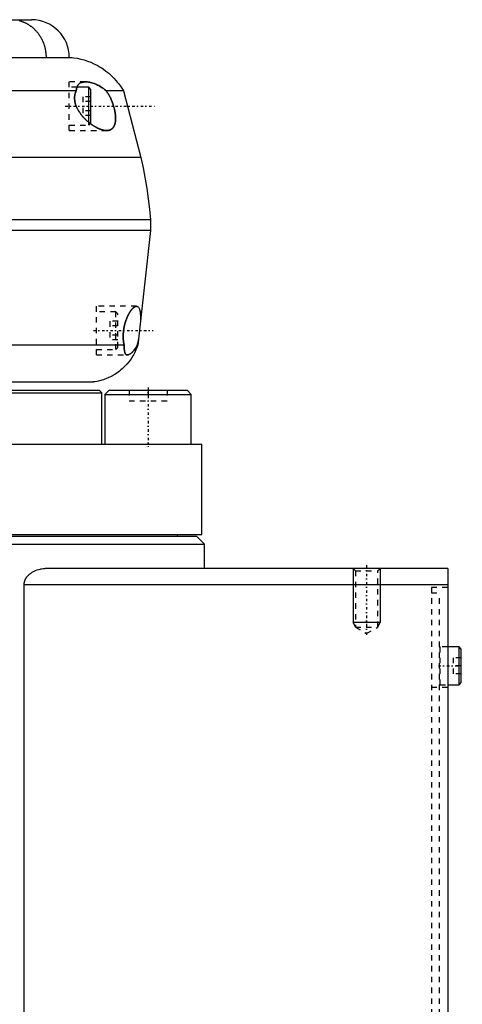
# Model space of a CAD drawing. Extents: x -702 to 168, y -1 to 703.
# Tile 8 of 8: x 46 to 128, y 201 to 384. Entities that reach past the tile are written whole.
import ezdxf

# ---------------------------------------------------------------- set-up
doc = ezdxf.new("R2010")
doc.units = 0
doc.linetypes.add('CENTER', pattern=[1.5, 0.45, -0.5, 0.05, -0.5])
doc.linetypes.add('DASHED', pattern=[2, 1, -1])
for name, color, linetype in [('AM_0', 7, 'CONTINUOUS'), ('AM_10', 7, 'CONTINUOUS'), ('AM_3', 7, 'DASHED'), ('AM_7', 7, 'CENTER')]:
    doc.layers.add(name, color=color, linetype=linetype)

msp = doc.modelspace()

# ---------------------------------------------------------------- linework, layer by layer
at = {"layer": 'AM_0', "color": 7, "linetype": 'CONTINUOUS'}
for p, q in [((-58, 383.5), (48, 383.5)), ((-445.5, 376.5), (55.5, 376.5)), ((56.29, 370.35), (-446.29, 370.35)), ((58.6, 371), (56.39, 371)), ((59, 370.6), (58.6, 371)), ((58.6, 364.52), (58.6, 371)), ((59, 364.4), (59, 370.6)), ((65, 370.35), (61.81, 370.35)), ((65, 370.35), (68.25, 358)), ((58.89, 364.29), (59, 364.4)), ((68.25, 358), (-458.25, 358)), ((70, 346.5), (-460, 346.5)), ((70, 346.5), (70, 344.5)), ((70, 344.5), (-460, 344.5)), ((70, 344.5), (67.65, 323.3)), ((65.14, 323.3), (-455.14, 323.3)), ((67.65, 323.3), (67.54, 323.3)), ((-451.5, 316.5), (59.5, 316.5)), ((-61, 314.5), (61, 314.5)), ((-60.5, 315), (60.5, 315)), ((61, 314.5), (60.5, 315)), ((61, 305), (61, 314.5)), ((62.37, 315), (61.57, 314.2)), ((61.57, 314.2), (61.57, 305)), ((61.57, 314.2), (77.57, 314.2)), ((62.37, 315), (76.77, 315)), ((77.57, 314.2), (76.77, 315)), ((77.57, 305), (77.57, 314.2)), ((-79.5, 305), (79.5, 305)), ((79.5, 288.3), (79.5, 305)), ((-79.5, 288.3), (79.5, 288.3)), ((-78.5, 288), (78.5, 288)), ((75, 288), (75, 288.3)), ((80, 286.5), (78.5, 288)), ((-80, 286.5), (80, 286.5)), ((80, 282), (80, 286.5)), ((125, 282), (50.56, 282)), ((125, 282), (125, 3)), ((46.64, 25), (46.64, 279)), ((125, 279), (46.64, 279)), ((127.1, 267.5), (125, 267.5)), ((127.5, 267.1), (127.1, 267.5)), ((127.1, 260.5), (127.1, 267.5)), ((127.5, 260.9), (127.5, 267.1)), ((125, 260.5), (127.1, 260.5)), ((127.1, 260.5), (127.5, 260.9))]:
    msp.add_line(p, q, dxfattribs=at)
for points in [[(45.73, 383.33, 0), (45.82, 383.3, 0), (45.91, 383.28, 0), (45.95, 383.27, 0), (46, 383.25, 0), (46.09, 383.22, 0), (46.17, 383.2, 0), (46.22, 383.18, 0), (46.26, 383.17, 0), (46.35, 383.13, 0), (46.44, 383.1, 0), (46.52, 383.07, 0), (46.61, 383.03, 0), (46.69, 382.99, 0), (46.74, 382.97, 0), (46.78, 382.96, 0), (46.87, 382.92, 0), (46.95, 382.87, 0), (47.03, 382.83, 0), (47.12, 382.79, 0), (47.2, 382.74, 0), (47.24, 382.72, 0), (47.28, 382.7, 0), (47.36, 382.65, 0), (47.44, 382.6, 0), (47.52, 382.55, 0), (47.6, 382.5, 0), (47.68, 382.44, 0), (47.72, 382.42, 0), (47.76, 382.39, 0), (47.84, 382.33, 0), (47.92, 382.28, 0), (47.99, 382.22, 0), (48.07, 382.16, 0), (48.14, 382.1, 0), (48.18, 382.07, 0), (48.21, 382.04, 0), (48.29, 381.98, 0), (48.36, 381.91, 0), (48.43, 381.85, 0), (48.5, 381.78, 0), (48.57, 381.71, 0), (48.61, 381.68, 0), (48.64, 381.64, 0), (48.71, 381.57, 0), (48.77, 381.5, 0), (48.81, 381.47, 0), (48.84, 381.43, 0), (48.91, 381.36, 0), (48.97, 381.28, 0), (49, 381.25, 0), (49.03, 381.21, 0), (49.1, 381.13, 0), (49.16, 381.06, 0), (49.22, 380.98, 0), (49.28, 380.9, 0), (49.33, 380.82, 0), (49.36, 380.78, 0), (49.39, 380.74, 0), (49.45, 380.66, 0), (49.5, 380.58, 0), (49.55, 380.49, 0), (49.61, 380.41, 0), (49.66, 380.32, 0), (49.68, 380.28, 0), (49.71, 380.24, 0), (49.76, 380.15, 0), (49.81, 380.06, 0), (49.85, 379.97, 0), (49.9, 379.89, 0), (49.94, 379.8, 0), (49.96, 379.75, 0), (49.99, 379.71, 0), (50.03, 379.61, 0), (50.07, 379.52, 0), (50.11, 379.43, 0), (50.15, 379.34, 0), (50.18, 379.24, 0), (50.2, 379.19, 0), (50.22, 379.15, 0), (50.26, 379.05, 0), (50.29, 378.96, 0), (50.32, 378.86, 0), (50.35, 378.76, 0), (50.38, 378.67, 0), (50.4, 378.62, 0), (50.41, 378.57, 0), (50.44, 378.47, 0), (50.46, 378.37, 0), (50.47, 378.32, 0), (50.49, 378.27, 0), (50.51, 378.17, 0), (50.53, 378.07, 0), (50.54, 378.02, 0), (50.55, 377.97, 0), (50.57, 377.87, 0), (50.59, 377.77, 0), (50.6, 377.67, 0), (50.62, 377.57, 0), (50.63, 377.47, 0), (50.64, 377.42, 0), (50.65, 377.37, 0), (50.66, 377.27, 0), (50.67, 377.17, 0), (50.67, 377.06, 0), (50.68, 376.96, 0), (50.69, 376.86, 0), (50.69, 376.81, 0), (50.69, 376.76, 0), (50.69, 376.65, 0), (50.69, 376.55, 0), (50.69, 376.5, 0)], [(55.5, 376.5, 0), (55.82, 376.46, 0), (56.47, 376.36, 0), (57.1, 376.23, 0), (57.42, 376.15, 0), (57.73, 376.06, 0), (58.35, 375.86, 0), (58.96, 375.63, 0), (59.55, 375.36, 0), (60.13, 375.07, 0), (60.7, 374.74, 0), (60.98, 374.57, 0), (61.25, 374.39, 0), (61.78, 374.01, 0), (62.29, 373.6, 0), (62.77, 373.16, 0), (63.24, 372.7, 0), (63.68, 372.21, 0), (63.88, 371.96, 0), (64.09, 371.71, 0), (64.47, 371.18, 0), (64.83, 370.63, 0), (65, 370.35, 0)], [(56.29, 370.35, 0), (56.29, 370.37, 0), (56.29, 370.4, 0), (56.29, 370.43, 0), (56.29, 370.44, 0), (56.29, 370.46, 0), (56.29, 370.49, 0), (56.3, 370.52, 0), (56.3, 370.55, 0), (56.3, 370.58, 0), (56.31, 370.61, 0), (56.31, 370.62, 0), (56.31, 370.64, 0), (56.32, 370.67, 0), (56.32, 370.7, 0), (56.32, 370.73, 0), (56.33, 370.75, 0), (56.34, 370.78, 0), (56.34, 370.8, 0), (56.34, 370.81, 0), (56.35, 370.84, 0), (56.35, 370.86, 0), (56.36, 370.88, 0), (56.36, 370.89, 0), (56.37, 370.92, 0), (56.38, 370.94, 0), (56.38, 370.96, 0), (56.38, 370.97, 0), (56.39, 370.99, 0), (56.4, 371.02, 0), (56.41, 371.04, 0), (56.42, 371.07, 0), (56.43, 371.09, 0), (56.43, 371.1, 0), (56.44, 371.12, 0), (56.45, 371.14, 0), (56.46, 371.16, 0), (56.5, 371.24, 0), (56.57, 371.37, 0), (56.66, 371.48, 0), (56.75, 371.58, 0), (56.8, 371.63, 0), (56.86, 371.67, 0), (56.97, 371.75, 0), (57.09, 371.81, 0), (57.22, 371.87, 0), (57.35, 371.91, 0), (57.49, 371.95, 0), (57.57, 371.96, 0), (57.64, 371.97, 0), (57.79, 371.99, 0), (57.95, 372, 0), (58.02, 372, 0)], [(58.02, 372, 0), (58.12, 372, 0), (58.32, 371.99, 0), (58.52, 371.96, 0), (58.63, 371.95, 0), (58.73, 371.93, 0), (58.94, 371.89, 0), (59.15, 371.83, 0), (59.37, 371.77, 0), (59.58, 371.69, 0), (59.8, 371.61, 0), (59.91, 371.56, 0), (60.02, 371.52, 0), (60.23, 371.41, 0), (60.45, 371.3, 0), (60.67, 371.18, 0), (60.88, 371.05, 0), (61.09, 370.91, 0), (61.2, 370.84, 0), (61.3, 370.76, 0), (61.51, 370.61, 0), (61.71, 370.44, 0), (61.81, 370.35, 0)], [(61.9, 363, 0), (61.87, 363, 0), (61.8, 363, 0), (61.73, 363.01, 0), (61.7, 363.01, 0), (61.67, 363.01, 0), (61.6, 363.02, 0), (61.53, 363.03, 0), (61.46, 363.04, 0), (61.4, 363.05, 0), (61.33, 363.06, 0), (61.29, 363.07, 0), (61.26, 363.08, 0), (61.19, 363.1, 0), (61.12, 363.12, 0), (61.05, 363.14, 0), (60.98, 363.16, 0), (60.9, 363.18, 0), (60.87, 363.19, 0), (60.83, 363.21, 0), (60.75, 363.23, 0), (60.68, 363.26, 0), (60.64, 363.28, 0), (60.6, 363.29, 0), (60.53, 363.32, 0), (60.45, 363.36, 0), (60.41, 363.37, 0), (60.37, 363.39, 0), (60.3, 363.43, 0), (60.22, 363.46, 0), (60.14, 363.5, 0), (60.06, 363.54, 0), (59.98, 363.58, 0), (59.94, 363.61, 0), (59.9, 363.63, 0), (59.82, 363.67, 0), (59.74, 363.72, 0), (59.66, 363.77, 0), (59.58, 363.81, 0), (59.5, 363.86, 0), (59.46, 363.89, 0), (59.42, 363.92, 0), (59.34, 363.97, 0), (59.26, 364.02, 0), (59.18, 364.08, 0), (59.1, 364.13, 0), (59.02, 364.19, 0), (58.98, 364.22, 0), (58.94, 364.25, 0), (58.87, 364.31, 0), (58.79, 364.37, 0), (58.71, 364.43, 0), (58.63, 364.49, 0), (58.56, 364.55, 0), (58.52, 364.58, 0), (58.48, 364.62, 0), (58.41, 364.68, 0), (58.33, 364.75, 0), (58.26, 364.81, 0), (58.18, 364.88, 0), (58.11, 364.95, 0), (58.08, 364.98, 0), (58.04, 365.01, 0), (57.97, 365.08, 0), (57.89, 365.16, 0), (57.86, 365.19, 0), (57.82, 365.23, 0), (57.75, 365.31, 0), (57.68, 365.38, 0), (57.64, 365.42, 0), (57.6, 365.46, 0), (57.53, 365.54, 0), (57.46, 365.62, 0), (57.39, 365.7, 0), (57.32, 365.79, 0), (57.25, 365.87, 0), (57.22, 365.92, 0), (57.18, 365.96, 0), (57.12, 366.05, 0), (57.05, 366.14, 0), (56.98, 366.23, 0), (56.92, 366.32, 0), (56.86, 366.41, 0), (56.83, 366.46, 0), (56.8, 366.5, 0), (56.74, 366.6, 0), (56.68, 366.69, 0), (56.62, 366.79, 0), (56.57, 366.89, 0), (56.51, 366.99, 0), (56.49, 367.04, 0), (56.46, 367.09, 0), (56.41, 367.19, 0), (56.37, 367.29, 0), (56.32, 367.39, 0), (56.28, 367.49, 0), (56.24, 367.59, 0), (56.22, 367.65, 0), (56.2, 367.7, 0), (56.17, 367.8, 0), (56.13, 367.91, 0), (56.11, 368.01, 0), (56.08, 368.11, 0), (56.05, 368.22, 0), (56.04, 368.27, 0), (56.03, 368.33, 0), (56.01, 368.43, 0), (56, 368.54, 0), (55.99, 368.59, 0), (55.99, 368.64, 0), (55.98, 368.75, 0), (55.97, 368.85, 0), (55.97, 368.91, 0), (55.97, 368.96, 0), (55.97, 369.06, 0), (55.98, 369.17, 0), (55.98, 369.27, 0), (55.99, 369.37, 0), (56.01, 369.47, 0), (56.02, 369.52, 0), (56.03, 369.57, 0), (56.05, 369.67, 0), (56.07, 369.77, 0), (56.1, 369.86, 0), (56.12, 369.96, 0), (56.16, 370.05, 0), (56.17, 370.09, 0), (56.19, 370.14, 0), (56.23, 370.22, 0), (56.27, 370.31, 0), (56.29, 370.35, 0)], [(61.81, 370.35, 0), (61.84, 370.32, 0), (61.89, 370.25, 0), (61.94, 370.18, 0), (61.96, 370.15, 0), (61.99, 370.11, 0), (62.03, 370.05, 0), (62.08, 369.97, 0), (62.13, 369.9, 0), (62.18, 369.83, 0), (62.22, 369.75, 0), (62.25, 369.71, 0), (62.27, 369.67, 0), (62.32, 369.59, 0), (62.36, 369.51, 0), (62.41, 369.43, 0), (62.45, 369.35, 0), (62.5, 369.26, 0), (62.52, 369.22, 0), (62.54, 369.18, 0), (62.59, 369.09, 0), (62.63, 369, 0), (62.65, 368.96, 0), (62.67, 368.91, 0), (62.71, 368.82, 0), (62.75, 368.73, 0), (62.77, 368.69, 0), (62.79, 368.64, 0), (62.83, 368.55, 0), (62.87, 368.46, 0), (62.91, 368.36, 0), (62.94, 368.27, 0), (62.98, 368.17, 0), (63, 368.12, 0), (63.01, 368.08, 0), (63.05, 367.98, 0), (63.08, 367.88, 0), (63.11, 367.79, 0), (63.14, 367.69, 0), (63.17, 367.6, 0), (63.19, 367.55, 0), (63.2, 367.5, 0), (63.23, 367.4, 0), (63.26, 367.31, 0), (63.28, 367.21, 0), (63.31, 367.12, 0), (63.33, 367.02, 0), (63.34, 366.98, 0), (63.35, 366.93, 0), (63.37, 366.84, 0), (63.39, 366.74, 0), (63.41, 366.65, 0), (63.43, 366.55, 0), (63.45, 366.46, 0), (63.46, 366.41, 0), (63.46, 366.36, 0), (63.48, 366.27, 0), (63.49, 366.17, 0), (63.51, 366.08, 0), (63.52, 365.98, 0), (63.53, 365.89, 0), (63.53, 365.84, 0), (63.54, 365.79, 0), (63.54, 365.7, 0), (63.55, 365.61, 0), (63.55, 365.56, 0), (63.56, 365.52, 0), (63.56, 365.43, 0), (63.56, 365.34, 0), (63.56, 365.29, 0), (63.56, 365.25, 0), (63.56, 365.16, 0), (63.56, 365.08, 0), (63.55, 364.99, 0), (63.55, 364.91, 0), (63.54, 364.83, 0), (63.54, 364.79, 0), (63.54, 364.75, 0), (63.53, 364.67, 0), (63.52, 364.59, 0), (63.5, 364.51, 0), (63.49, 364.44, 0), (63.47, 364.37, 0), (63.47, 364.33, 0), (63.46, 364.3, 0), (63.44, 364.23, 0), (63.42, 364.17, 0), (63.4, 364.1, 0), (63.38, 364.04, 0), (63.36, 363.98, 0), (63.34, 363.95, 0), (63.33, 363.92, 0), (63.31, 363.87, 0), (63.28, 363.81, 0), (63.25, 363.76, 0), (63.22, 363.71, 0), (63.19, 363.66, 0), (63.18, 363.63, 0), (63.16, 363.61, 0), (63.13, 363.56, 0), (63.09, 363.52, 0), (63.05, 363.48, 0), (63.02, 363.44, 0), (62.98, 363.4, 0), (62.96, 363.38, 0), (62.94, 363.36, 0), (62.9, 363.32, 0), (62.86, 363.29, 0), (62.83, 363.28, 0), (62.81, 363.26, 0), (62.77, 363.23, 0), (62.72, 363.2, 0), (62.7, 363.19, 0), (62.68, 363.18, 0), (62.63, 363.15, 0), (62.58, 363.13, 0), (62.53, 363.11, 0), (62.48, 363.09, 0), (62.43, 363.07, 0), (62.4, 363.07, 0), (62.37, 363.06, 0), (62.32, 363.05, 0), (62.27, 363.03, 0), (62.21, 363.02, 0), (62.16, 363.02, 0), (62.1, 363.01, 0), (62.07, 363.01, 0), (62.04, 363, 0), (61.99, 363, 0), (61.93, 363, 0), (61.9, 363, 0)], [(68.25, 358, 0), (68.67, 356.1, 0), (69.35, 352.28, 0), (69.83, 348.43, 0), (70, 346.5, 0)], [(65.14, 323.3, 0), (65.14, 323.34, 0), (65.12, 323.42, 0), (65.1, 323.49, 0), (65.09, 323.53, 0), (65.09, 323.57, 0), (65.07, 323.66, 0), (65.06, 323.74, 0), (65.05, 323.82, 0), (65.03, 323.91, 0), (65.02, 323.99, 0), (65.02, 324.04, 0), (65.01, 324.08, 0), (65, 324.17, 0), (65, 324.26, 0), (64.99, 324.35, 0), (64.98, 324.44, 0), (64.98, 324.53, 0), (64.98, 324.58, 0), (64.97, 324.62, 0), (64.97, 324.72, 0), (64.97, 324.81, 0), (64.97, 324.86, 0), (64.97, 324.9, 0), (64.97, 325, 0), (64.97, 325.09, 0), (64.97, 325.14, 0), (64.97, 325.18, 0), (64.98, 325.28, 0), (64.98, 325.37, 0), (64.99, 325.47, 0), (64.99, 325.56, 0), (65, 325.65, 0), (65, 325.7, 0), (65.01, 325.74, 0), (65.02, 325.84, 0), (65.03, 325.93, 0), (65.04, 326.02, 0), (65.05, 326.11, 0), (65.06, 326.21, 0), (65.07, 326.25, 0), (65.08, 326.3, 0), (65.09, 326.39, 0), (65.11, 326.49, 0), (65.13, 326.58, 0), (65.15, 326.67, 0), (65.16, 326.77, 0), (65.17, 326.81, 0), (65.18, 326.86, 0), (65.21, 326.95, 0), (65.23, 327.04, 0), (65.25, 327.14, 0), (65.27, 327.23, 0), (65.3, 327.32, 0), (65.31, 327.36, 0), (65.32, 327.41, 0), (65.35, 327.5, 0), (65.38, 327.59, 0), (65.4, 327.67, 0), (65.43, 327.76, 0), (65.46, 327.84, 0), (65.48, 327.89, 0), (65.49, 327.93, 0), (65.52, 328.01, 0), (65.55, 328.1, 0), (65.57, 328.14, 0), (65.58, 328.18, 0), (65.61, 328.26, 0), (65.65, 328.34, 0), (65.66, 328.37, 0), (65.68, 328.41, 0), (65.71, 328.49, 0), (65.74, 328.56, 0), (65.78, 328.64, 0), (65.81, 328.71, 0), (65.84, 328.78, 0), (65.86, 328.81, 0), (65.88, 328.85, 0), (65.91, 328.92, 0), (65.94, 328.98, 0), (65.98, 329.05, 0), (66.01, 329.11, 0), (66.05, 329.17, 0), (66.06, 329.2, 0), (66.08, 329.23, 0), (66.12, 329.29, 0), (66.15, 329.35, 0), (66.19, 329.41, 0), (66.23, 329.47, 0), (66.26, 329.52, 0), (66.28, 329.55, 0), (66.3, 329.58, 0), (66.34, 329.63, 0), (66.37, 329.68, 0), (66.41, 329.73, 0), (66.45, 329.78, 0), (66.48, 329.83, 0), (66.5, 329.86, 0), (66.52, 329.88, 0), (66.56, 329.92, 0), (66.6, 329.97, 0), (66.63, 330.01, 0), (66.67, 330.05, 0), (66.71, 330.09, 0), (66.73, 330.11, 0), (66.75, 330.13, 0), (66.78, 330.16, 0), (66.82, 330.2, 0), (66.84, 330.21, 0), (66.85, 330.23, 0), (66.89, 330.26, 0), (66.93, 330.29, 0), (66.94, 330.3, 0), (66.96, 330.31, 0), (67, 330.34, 0), (67.03, 330.36, 0), (67.07, 330.38, 0), (67.1, 330.4, 0), (67.13, 330.42, 0), (67.15, 330.43, 0), (67.17, 330.44, 0), (67.2, 330.45, 0), (67.23, 330.46, 0), (67.26, 330.47, 0), (67.29, 330.48, 0), (67.32, 330.49, 0), (67.34, 330.49, 0), (67.35, 330.49, 0), (67.38, 330.5, 0), (67.41, 330.5, 0), (67.42, 330.5, 0)], [(67.42, 330.5, 0), (67.47, 330.5, 0), (67.55, 330.48, 0), (67.63, 330.44, 0), (67.67, 330.42, 0), (67.71, 330.39, 0), (67.78, 330.32, 0), (67.85, 330.22, 0), (67.91, 330.11, 0), (67.96, 329.98, 0), (68, 329.84, 0), (68.02, 329.76, 0), (68.04, 329.68, 0), (68.08, 329.5, 0), (68.1, 329.31, 0), (68.12, 329.11, 0), (68.14, 328.89, 0), (68.15, 328.66, 0), (68.15, 328.54, 0), (68.15, 328.41, 0), (68.15, 328.15, 0), (68.15, 327.89, 0), (68.14, 327.75, 0)], [(67.76, 324.34, 0), (67.76, 324.3, 0), (67.75, 324.24, 0), (67.74, 324.18, 0), (67.73, 324.15, 0), (67.72, 324.12, 0), (67.71, 324.06, 0), (67.7, 324, 0), (67.69, 323.94, 0), (67.67, 323.88, 0), (67.66, 323.82, 0), (67.66, 323.79, 0), (67.65, 323.77, 0), (67.64, 323.71, 0), (67.62, 323.65, 0), (67.61, 323.6, 0), (67.6, 323.54, 0), (67.58, 323.49, 0), (67.58, 323.46, 0), (67.57, 323.43, 0), (67.56, 323.38, 0), (67.54, 323.33, 0), (67.54, 323.3, 0)], [(67.65, 323.3, 0), (67.55, 323, 0), (67.32, 322.43, 0), (67.05, 321.86, 0), (66.91, 321.59, 0), (66.75, 321.32, 0), (66.42, 320.79, 0), (66.06, 320.29, 0), (65.66, 319.81, 0), (65.23, 319.35, 0), (64.78, 318.93, 0), (64.55, 318.73, 0), (64.31, 318.53, 0), (63.8, 318.16, 0), (63.28, 317.83, 0), (62.74, 317.52, 0), (62.18, 317.26, 0), (61.6, 317.02, 0), (61.31, 316.92, 0), (61.01, 316.83, 0), (60.42, 316.67, 0), (59.81, 316.55, 0), (59.5, 316.5, 0)], [(65.75, 321.5, 0), (65.71, 321.5, 0), (65.64, 321.51, 0), (65.57, 321.54, 0), (65.54, 321.55, 0), (65.51, 321.57, 0), (65.45, 321.62, 0), (65.4, 321.67, 0), (65.36, 321.74, 0), (65.31, 321.82, 0), (65.28, 321.91, 0), (65.26, 321.96, 0), (65.25, 322.02, 0), (65.22, 322.13, 0), (65.2, 322.25, 0), (65.18, 322.39, 0), (65.17, 322.54, 0), (65.16, 322.69, 0), (65.15, 322.77, 0), (65.15, 322.85, 0), (65.15, 323.03, 0), (65.14, 323.21, 0), (65.14, 323.3, 0)], [(67.54, 323.3, 0), (67.49, 323.21, 0), (67.4, 323.03, 0), (67.3, 322.86, 0), (67.25, 322.78, 0), (67.2, 322.7, 0), (67.09, 322.54, 0), (66.99, 322.4, 0), (66.88, 322.27, 0), (66.78, 322.15, 0), (66.67, 322.03, 0), (66.62, 321.98, 0), (66.57, 321.93, 0), (66.46, 321.84, 0), (66.36, 321.75, 0), (66.26, 321.68, 0), (66.16, 321.62, 0), (66.06, 321.58, 0), (66.01, 321.56, 0), (65.97, 321.54, 0), (65.88, 321.51, 0), (65.79, 321.5, 0), (65.75, 321.5, 0)], [(46.64, 279, 0), (46.64, 279.03, 0), (46.64, 279.08, 0), (46.64, 279.14, 0), (46.64, 279.17, 0), (46.65, 279.2, 0), (46.65, 279.25, 0), (46.66, 279.31, 0), (46.67, 279.36, 0), (46.68, 279.42, 0), (46.69, 279.47, 0), (46.7, 279.5, 0), (46.7, 279.53, 0), (46.72, 279.58, 0), (46.73, 279.63, 0), (46.75, 279.69, 0), (46.77, 279.74, 0), (46.79, 279.79, 0), (46.8, 279.82, 0), (46.81, 279.85, 0), (46.83, 279.9, 0), (46.85, 279.95, 0), (46.86, 279.97, 0), (46.87, 280, 0), (46.9, 280.05, 0), (46.92, 280.1, 0), (46.94, 280.12, 0), (46.95, 280.14, 0), (46.98, 280.19, 0), (47.01, 280.24, 0), (47.04, 280.28, 0), (47.07, 280.33, 0), (47.1, 280.38, 0), (47.11, 280.4, 0), (47.13, 280.42, 0), (47.16, 280.46, 0), (47.2, 280.5, 0), (47.23, 280.55, 0), (47.26, 280.59, 0), (47.3, 280.63, 0), (47.32, 280.65, 0), (47.33, 280.67, 0), (47.37, 280.7, 0), (47.4, 280.74, 0), (47.44, 280.78, 0), (47.48, 280.81, 0), (47.51, 280.85, 0), (47.53, 280.87, 0), (47.55, 280.88, 0), (47.59, 280.92, 0), (47.62, 280.95, 0), (47.66, 280.98, 0), (47.7, 281.01, 0), (47.74, 281.04, 0), (47.76, 281.06, 0), (47.77, 281.07, 0), (47.81, 281.1, 0), (47.85, 281.13, 0), (47.99, 281.23, 0), (48.12, 281.31, 0), (48.25, 281.39, 0), (48.51, 281.53, 0), (48.77, 281.65, 0), (49.05, 281.75, 0), (49.33, 281.83, 0), (49.61, 281.9, 0), (49.74, 281.93, 0), (49.88, 281.95, 0), (50.16, 281.98, 0), (50.43, 282, 0), (50.56, 282, 0)]]:
    msp.add_polyline3d(points, dxfattribs=at)
msp.add_arc((48, 376.5), 7, 0, 90, dxfattribs=at)
at = {"layer": 'AM_10', "color": 7, "linetype": 'CONTINUOUS'}
for p, q in [((107.5, 282), (107.5, 272)), ((112.5, 282), (112.5, 272)), ((112.5, 272), (107.5, 272)), ((107.93, 271.25), (107.5, 272)), ((112.07, 271.25), (112.5, 272))]:
    msp.add_line(p, q, dxfattribs=at)
at = {"layer": 'AM_3', "color": 6, "linetype": 'DASHED'}
for p, q in [((58.02, 372), (55, 372)), ((55, 363), (55, 372)), ((58.02, 372), (58.01, 372)), ((56.39, 371), (55, 371)), ((59, 369.23), (57.5, 369.23)), ((57.5, 369.23), (57.5, 365.77)), ((59, 368.37), (57.5, 368.37)), ((59, 366.63), (57.5, 366.63)), ((59, 365.77), (57.5, 365.77)), ((58.6, 364), (58.6, 364.52)), ((58.6, 364), (58.89, 364.29)), ((55, 364), (58.6, 364)), ((55, 363), (61.9, 363)), ((67.42, 330.5), (60, 330.5)), ((60, 321.5), (60, 330.5)), ((63.6, 329.5), (60, 329.5)), ((64, 329.1), (63.6, 329.5)), ((63.6, 322.5), (63.6, 329.5)), ((64, 322.9), (64, 329.1)), ((64, 327.73), (62.5, 327.73)), ((62.5, 327.73), (62.5, 324.27)), ((64, 326.87), (62.5, 326.87)), ((64, 325.13), (62.5, 325.13)), ((64, 324.27), (62.5, 324.27)), ((60, 322.5), (63.6, 322.5)), ((63.6, 322.5), (64, 322.9)), ((60, 321.5), (65.75, 321.5)), ((62.37, 315), (62.52, 315)), ((66.07, 315), (66.07, 313)), ((69.57, 315), (69.57, 313)), ((73.07, 315), (73.07, 313)), ((66.07, 313), (73.07, 313)), ((107.5, 282), (107.93, 281.57)), ((107.93, 281.57), (107.93, 271.19)), ((107.93, 281.57), (112.07, 281.57)), ((112.07, 281.57), (112.5, 282)), ((112.07, 271.19), (112.07, 281.57)), ((125, 278.5), (122, 278.5)), ((122, 278.5), (122, 6.5)), ((122, 277.5), (123.5, 277.5)), ((123.5, 7.5), (123.5, 277.5)), ((107.93, 271.19), (110, 270)), ((107.93, 271.19), (112.07, 271.19)), ((110, 270), (112.07, 271.19)), ((125, 267.5), (123.6, 267.5)), ((123.6, 260.5), (123.6, 267.5)), ((126, 265.5), (126, 262.5)), ((127.5, 265.5), (126, 265.5)), ((127.5, 264), (126, 264)), ((127.5, 262.5), (126, 262.5)), ((123.6, 260.5), (125, 260.5)), ((125, 260), (122, 260))]:
    msp.add_line(p, q, dxfattribs=at)
for points in [[(56.91, 371.71, 0), (56.89, 371.69, 0), (56.85, 371.67, 0), (56.82, 371.64, 0), (56.8, 371.62, 0), (56.78, 371.61, 0), (56.75, 371.57, 0), (56.71, 371.54, 0), (56.68, 371.51, 0), (56.65, 371.47, 0), (56.62, 371.43, 0), (56.6, 371.41, 0), (56.59, 371.39, 0), (56.56, 371.35, 0), (56.53, 371.31, 0), (56.51, 371.27, 0), (56.49, 371.22, 0), (56.46, 371.17, 0), (56.45, 371.15, 0), (56.44, 371.13, 0), (56.42, 371.08, 0), (56.4, 371.03, 0), (56.39, 371, 0)], [(57.79, 371.99, 0), (57.76, 371.99, 0), (57.71, 371.98, 0), (57.65, 371.98, 0), (57.63, 371.97, 0), (57.6, 371.97, 0), (57.55, 371.96, 0), (57.5, 371.95, 0), (57.44, 371.94, 0), (57.39, 371.92, 0), (57.34, 371.91, 0), (57.32, 371.9, 0), (57.29, 371.89, 0), (57.25, 371.88, 0), (57.2, 371.86, 0), (57.15, 371.84, 0), (57.1, 371.82, 0), (57.06, 371.8, 0), (57.04, 371.79, 0), (57.02, 371.77, 0), (56.97, 371.75, 0), (56.93, 371.72, 0), (56.91, 371.71, 0)], [(58.01, 372, 0), (57.97, 372, 0), (57.9, 372, 0), (57.83, 371.99, 0), (57.79, 371.99, 0)], [(61.81, 370.35, 0), (61.71, 370.44, 0), (61.51, 370.61, 0), (61.3, 370.76, 0), (61.2, 370.84, 0), (61.09, 370.91, 0), (60.88, 371.05, 0), (60.66, 371.18, 0), (60.45, 371.3, 0), (60.23, 371.41, 0), (60.02, 371.52, 0), (59.91, 371.56, 0), (59.8, 371.61, 0), (59.58, 371.69, 0), (59.37, 371.77, 0), (59.15, 371.83, 0), (58.94, 371.89, 0), (58.73, 371.93, 0), (58.63, 371.95, 0), (58.53, 371.96, 0), (58.32, 371.99, 0), (58.12, 372, 0), (58.02, 372, 0)], [(56.29, 370.35, 0), (56.27, 370.31, 0), (56.23, 370.22, 0), (56.19, 370.14, 0), (56.17, 370.09, 0), (56.16, 370.05, 0), (56.12, 369.96, 0), (56.1, 369.86, 0), (56.07, 369.77, 0), (56.05, 369.67, 0), (56.03, 369.57, 0), (56.02, 369.52, 0), (56.01, 369.47, 0), (55.99, 369.37, 0), (55.98, 369.27, 0), (55.98, 369.17, 0), (55.97, 369.06, 0), (55.97, 368.96, 0), (55.97, 368.91, 0), (55.97, 368.85, 0), (55.98, 368.75, 0), (55.99, 368.64, 0), (55.99, 368.59, 0), (56, 368.54, 0), (56.01, 368.43, 0), (56.03, 368.33, 0), (56.04, 368.27, 0), (56.05, 368.22, 0), (56.08, 368.11, 0), (56.11, 368.01, 0), (56.13, 367.91, 0), (56.17, 367.8, 0), (56.2, 367.7, 0), (56.22, 367.65, 0), (56.24, 367.59, 0), (56.28, 367.49, 0), (56.32, 367.39, 0), (56.37, 367.29, 0), (56.41, 367.19, 0), (56.46, 367.09, 0), (56.49, 367.04, 0), (56.51, 366.99, 0), (56.57, 366.89, 0), (56.62, 366.79, 0), (56.68, 366.69, 0), (56.74, 366.6, 0), (56.8, 366.5, 0), (56.83, 366.46, 0), (56.86, 366.41, 0), (56.92, 366.32, 0), (56.98, 366.23, 0), (57.05, 366.14, 0), (57.12, 366.05, 0), (57.18, 365.96, 0), (57.22, 365.92, 0), (57.25, 365.87, 0), (57.32, 365.79, 0), (57.39, 365.7, 0), (57.46, 365.62, 0), (57.53, 365.54, 0), (57.6, 365.46, 0), (57.64, 365.42, 0), (57.68, 365.38, 0), (57.75, 365.31, 0), (57.82, 365.23, 0), (57.86, 365.19, 0), (57.89, 365.16, 0), (57.97, 365.08, 0), (58.04, 365.01, 0), (58.08, 364.98, 0), (58.11, 364.95, 0), (58.18, 364.88, 0), (58.26, 364.81, 0), (58.33, 364.75, 0), (58.41, 364.68, 0), (58.48, 364.62, 0), (58.52, 364.58, 0), (58.56, 364.55, 0), (58.63, 364.49, 0), (58.71, 364.43, 0), (58.79, 364.37, 0), (58.87, 364.31, 0), (58.94, 364.25, 0), (58.98, 364.22, 0), (59.02, 364.19, 0), (59.1, 364.13, 0), (59.18, 364.08, 0), (59.26, 364.02, 0), (59.34, 363.97, 0), (59.42, 363.92, 0), (59.46, 363.89, 0), (59.5, 363.86, 0), (59.58, 363.81, 0), (59.66, 363.77, 0), (59.74, 363.72, 0), (59.82, 363.67, 0), (59.9, 363.63, 0), (59.94, 363.61, 0), (59.98, 363.58, 0), (60.06, 363.54, 0), (60.14, 363.5, 0), (60.22, 363.46, 0), (60.3, 363.43, 0), (60.37, 363.39, 0), (60.41, 363.37, 0), (60.45, 363.36, 0), (60.53, 363.32, 0), (60.6, 363.29, 0), (60.64, 363.28, 0), (60.68, 363.26, 0), (60.75, 363.23, 0), (60.83, 363.21, 0), (60.87, 363.19, 0), (60.9, 363.18, 0), (60.98, 363.16, 0), (61.05, 363.14, 0), (61.12, 363.12, 0), (61.19, 363.1, 0), (61.26, 363.08, 0), (61.29, 363.07, 0), (61.33, 363.06, 0), (61.4, 363.05, 0), (61.46, 363.04, 0), (61.53, 363.03, 0), (61.6, 363.02, 0), (61.67, 363.01, 0), (61.7, 363.01, 0), (61.73, 363.01, 0), (61.8, 363, 0), (61.87, 363, 0), (61.9, 363, 0)], [(56.39, 371, 0), (56.39, 370.98, 0), (56.38, 370.95, 0), (56.37, 370.92, 0), (56.36, 370.9, 0), (56.36, 370.89, 0), (56.35, 370.85, 0), (56.34, 370.82, 0), (56.34, 370.78, 0), (56.33, 370.75, 0), (56.32, 370.71, 0), (56.32, 370.69, 0), (56.32, 370.68, 0), (56.31, 370.64, 0), (56.31, 370.6, 0), (56.3, 370.57, 0), (56.3, 370.53, 0), (56.29, 370.49, 0), (56.29, 370.47, 0), (56.29, 370.45, 0), (56.29, 370.41, 0), (56.29, 370.37, 0), (56.29, 370.35, 0)], [(61.9, 363, 0), (61.93, 363, 0), (61.99, 363, 0), (62.04, 363, 0), (62.07, 363.01, 0), (62.1, 363.01, 0), (62.16, 363.02, 0), (62.21, 363.02, 0), (62.27, 363.03, 0), (62.32, 363.05, 0), (62.37, 363.06, 0), (62.4, 363.07, 0), (62.43, 363.07, 0), (62.48, 363.09, 0), (62.53, 363.11, 0), (62.58, 363.13, 0), (62.63, 363.15, 0), (62.68, 363.18, 0), (62.7, 363.19, 0), (62.72, 363.2, 0), (62.77, 363.23, 0), (62.81, 363.26, 0), (62.83, 363.28, 0), (62.86, 363.29, 0), (62.9, 363.32, 0), (62.94, 363.36, 0), (62.96, 363.38, 0), (62.98, 363.4, 0), (63.02, 363.44, 0), (63.05, 363.48, 0), (63.09, 363.52, 0), (63.13, 363.56, 0), (63.16, 363.61, 0), (63.18, 363.63, 0), (63.19, 363.66, 0), (63.22, 363.71, 0), (63.25, 363.76, 0), (63.28, 363.81, 0), (63.31, 363.87, 0), (63.33, 363.92, 0), (63.34, 363.95, 0), (63.36, 363.98, 0), (63.38, 364.04, 0), (63.4, 364.1, 0), (63.42, 364.17, 0), (63.44, 364.23, 0), (63.46, 364.3, 0), (63.47, 364.33, 0), (63.47, 364.37, 0), (63.49, 364.44, 0), (63.5, 364.51, 0), (63.52, 364.59, 0), (63.53, 364.67, 0), (63.54, 364.75, 0), (63.54, 364.79, 0), (63.54, 364.83, 0), (63.55, 364.91, 0), (63.55, 364.99, 0), (63.56, 365.08, 0), (63.56, 365.16, 0), (63.56, 365.25, 0), (63.56, 365.29, 0), (63.56, 365.34, 0), (63.56, 365.43, 0), (63.56, 365.52, 0), (63.55, 365.56, 0), (63.55, 365.61, 0), (63.54, 365.7, 0), (63.54, 365.79, 0), (63.53, 365.84, 0), (63.53, 365.89, 0), (63.52, 365.98, 0), (63.51, 366.08, 0), (63.49, 366.17, 0), (63.48, 366.27, 0), (63.46, 366.36, 0), (63.46, 366.41, 0), (63.45, 366.46, 0), (63.43, 366.55, 0), (63.41, 366.65, 0), (63.39, 366.74, 0), (63.37, 366.84, 0), (63.35, 366.93, 0), (63.34, 366.98, 0), (63.33, 367.02, 0), (63.31, 367.12, 0), (63.28, 367.21, 0), (63.26, 367.31, 0), (63.23, 367.4, 0), (63.2, 367.5, 0), (63.19, 367.55, 0), (63.17, 367.6, 0), (63.14, 367.69, 0), (63.11, 367.79, 0), (63.08, 367.88, 0), (63.05, 367.98, 0), (63.01, 368.08, 0), (63, 368.12, 0), (62.98, 368.17, 0), (62.94, 368.27, 0), (62.91, 368.36, 0), (62.87, 368.46, 0), (62.83, 368.55, 0), (62.79, 368.64, 0), (62.77, 368.69, 0), (62.75, 368.73, 0), (62.71, 368.82, 0), (62.67, 368.91, 0), (62.65, 368.96, 0), (62.63, 369, 0), (62.59, 369.09, 0), (62.54, 369.18, 0), (62.52, 369.22, 0), (62.5, 369.26, 0), (62.45, 369.35, 0), (62.41, 369.43, 0), (62.36, 369.51, 0), (62.32, 369.59, 0), (62.27, 369.67, 0), (62.25, 369.71, 0), (62.22, 369.75, 0), (62.18, 369.83, 0), (62.13, 369.9, 0), (62.08, 369.97, 0), (62.03, 370.05, 0), (61.99, 370.11, 0), (61.96, 370.15, 0), (61.94, 370.18, 0), (61.89, 370.25, 0), (61.84, 370.32, 0), (61.81, 370.35, 0)], [(67.42, 330.5, 0), (67.41, 330.5, 0), (67.38, 330.5, 0), (67.35, 330.49, 0), (67.34, 330.49, 0), (67.32, 330.49, 0), (67.29, 330.48, 0), (67.26, 330.47, 0), (67.23, 330.46, 0), (67.2, 330.45, 0), (67.17, 330.44, 0), (67.15, 330.43, 0), (67.13, 330.42, 0), (67.1, 330.4, 0), (67.07, 330.38, 0), (67.03, 330.36, 0), (67, 330.34, 0), (66.96, 330.31, 0), (66.94, 330.3, 0), (66.93, 330.29, 0), (66.89, 330.26, 0), (66.85, 330.23, 0), (66.84, 330.21, 0), (66.82, 330.2, 0), (66.78, 330.16, 0), (66.75, 330.13, 0), (66.73, 330.11, 0), (66.71, 330.09, 0), (66.67, 330.05, 0), (66.63, 330.01, 0), (66.6, 329.97, 0), (66.56, 329.92, 0), (66.52, 329.88, 0), (66.5, 329.86, 0), (66.48, 329.83, 0), (66.45, 329.78, 0), (66.41, 329.73, 0), (66.37, 329.68, 0), (66.34, 329.63, 0), (66.3, 329.58, 0), (66.28, 329.55, 0), (66.26, 329.52, 0), (66.23, 329.47, 0), (66.19, 329.41, 0), (66.15, 329.35, 0), (66.12, 329.29, 0), (66.08, 329.23, 0), (66.06, 329.2, 0), (66.05, 329.17, 0), (66.01, 329.11, 0), (65.98, 329.05, 0), (65.94, 328.98, 0), (65.91, 328.92, 0), (65.88, 328.85, 0), (65.86, 328.81, 0), (65.84, 328.78, 0), (65.81, 328.71, 0), (65.78, 328.64, 0), (65.74, 328.56, 0), (65.71, 328.49, 0), (65.68, 328.41, 0), (65.66, 328.37, 0), (65.65, 328.34, 0), (65.61, 328.26, 0), (65.58, 328.18, 0), (65.57, 328.14, 0), (65.55, 328.1, 0), (65.52, 328.01, 0), (65.49, 327.93, 0), (65.48, 327.89, 0), (65.46, 327.84, 0), (65.43, 327.76, 0), (65.4, 327.67, 0), (65.38, 327.59, 0), (65.35, 327.5, 0), (65.32, 327.41, 0), (65.31, 327.36, 0), (65.3, 327.32, 0), (65.27, 327.23, 0), (65.25, 327.14, 0), (65.23, 327.04, 0), (65.21, 326.95, 0), (65.18, 326.86, 0), (65.17, 326.81, 0), (65.16, 326.77, 0), (65.15, 326.67, 0), (65.13, 326.58, 0), (65.11, 326.49, 0), (65.09, 326.39, 0), (65.08, 326.3, 0), (65.07, 326.25, 0), (65.06, 326.21, 0), (65.05, 326.11, 0), (65.04, 326.02, 0), (65.03, 325.93, 0), (65.02, 325.84, 0), (65.01, 325.74, 0), (65, 325.7, 0), (65, 325.65, 0), (64.99, 325.56, 0), (64.99, 325.47, 0), (64.98, 325.37, 0), (64.98, 325.28, 0), (64.97, 325.18, 0), (64.97, 325.14, 0), (64.97, 325.09, 0), (64.97, 325, 0), (64.97, 324.9, 0), (64.97, 324.86, 0), (64.97, 324.81, 0), (64.97, 324.72, 0), (64.97, 324.62, 0), (64.98, 324.58, 0), (64.98, 324.53, 0), (64.98, 324.44, 0), (64.99, 324.35, 0), (65, 324.26, 0), (65, 324.17, 0), (65.01, 324.08, 0), (65.02, 324.04, 0), (65.02, 323.99, 0), (65.03, 323.91, 0), (65.05, 323.82, 0), (65.06, 323.74, 0), (65.07, 323.66, 0), (65.09, 323.57, 0), (65.09, 323.53, 0), (65.1, 323.49, 0), (65.12, 323.42, 0), (65.14, 323.34, 0), (65.14, 323.3, 0)], [(65.14, 323.3, 0), (65.14, 323.21, 0), (65.15, 323.03, 0), (65.15, 322.85, 0), (65.15, 322.77, 0), (65.16, 322.69, 0), (65.17, 322.54, 0), (65.18, 322.39, 0), (65.2, 322.26, 0), (65.22, 322.13, 0), (65.25, 322.02, 0), (65.26, 321.96, 0), (65.28, 321.91, 0), (65.31, 321.82, 0), (65.36, 321.74, 0), (65.4, 321.67, 0), (65.46, 321.61, 0), (65.51, 321.57, 0), (65.54, 321.55, 0), (65.57, 321.54, 0), (65.64, 321.51, 0), (65.71, 321.5, 0), (65.75, 321.5, 0)], [(65.75, 321.5, 0), (65.79, 321.5, 0), (65.88, 321.51, 0), (65.97, 321.54, 0), (66.01, 321.56, 0), (66.06, 321.58, 0), (66.16, 321.62, 0), (66.26, 321.68, 0), (66.36, 321.75, 0), (66.46, 321.84, 0), (66.57, 321.93, 0), (66.62, 321.98, 0), (66.67, 322.03, 0), (66.78, 322.15, 0), (66.89, 322.27, 0), (66.99, 322.4, 0), (67.09, 322.54, 0), (67.2, 322.7, 0), (67.25, 322.78, 0), (67.3, 322.86, 0), (67.4, 323.03, 0), (67.49, 323.21, 0), (67.54, 323.3, 0)]]:
    msp.add_polyline3d(points, dxfattribs=at)
for centre, start, end in [((123.6, 267.4), 90, 180), ((123.6, 260.6), 180, 270)]:
    msp.add_arc(centre, 0.1, start, end, dxfattribs=at)
at = {"layer": 'AM_7', "color": 4, "linetype": 'CENTER'}
for p, q in [((54.25, 367.5), (70.75, 367.5)), ((59.5, 326), (70.5, 326)), ((69.57, 315.5), (69.57, 304.5)), ((110, 282.6), (110, 269.4)), ((123.3, 264), (127.7, 264))]:
    msp.add_line(p, q, dxfattribs=at)

doc.saveas('drawing.dxf')
